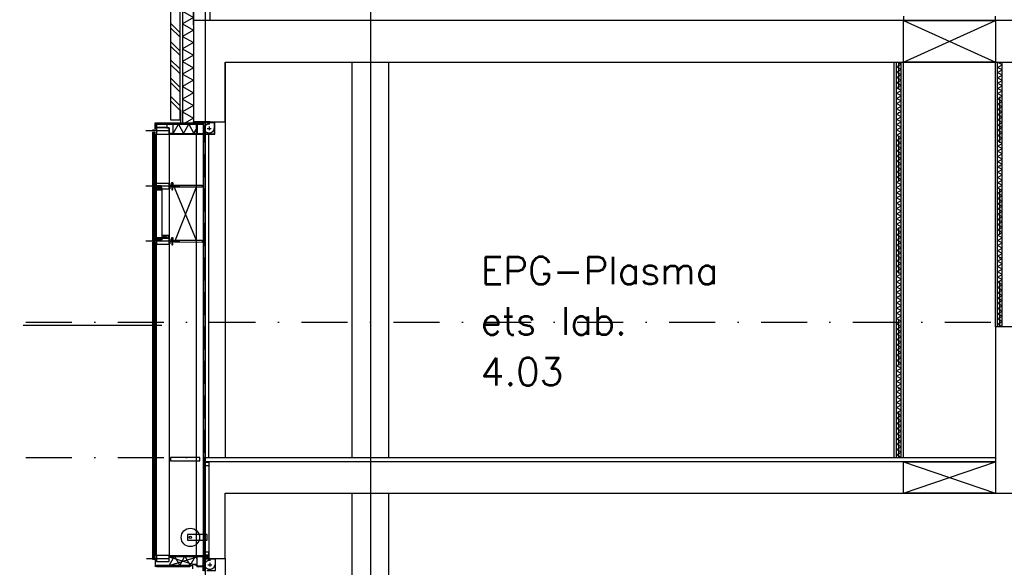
# Model space of a CAD drawing. Extents: x -18628 to 99585, y 127200 to 154480.
# Tile 3 of 59: x -11177 to -463, y 136820 to 142776. Entities that reach past the tile are written whole.
import ezdxf

# ---------------------------------------------------------------- set-up
doc = ezdxf.new("R2010")
doc.units = 0
doc.header["$LTSCALE"] = 1000
doc.header["$MEASUREMENT"] = 0
doc.linetypes.add('DASHDOT', pattern=[1, 0.5, -0.25, 0, -0.25])
doc.linetypes.add('HIDDEN', pattern=[0.375, 0.25, -0.125])
for name, color, linetype in [('B02', 7, 'CONTINUOUS'), ('B03', 7, 'CONTINUOUS'), ('B06', 7, 'CONTINUOUS'), ('B08', 7, 'CONTINUOUS')]:
    doc.layers.add(name, color=color, linetype=linetype)
doc.styles.add('TXT', font='txt.shx')

msp = doc.modelspace()

# ---------------------------------------------------------------- linework, layer by layer
at = {"layer": 'B02', "color": 5, "linetype": 'Continuous'}
for p, q in [((-9160, 151595), (-9160, 127200)), ((-7360, 151595), (-7360, 127200))]:
    msp.add_line(p, q, dxfattribs=at)
at = {"layer": 'B02', "color": 5, "linetype": 'DASHDOT'}
for p, q in [((-15111, 139486), (8162, 139486)), ((-15111, 138016), (89670, 138016))]:
    msp.add_line(p, q, dxfattribs=at)
at = {"layer": 'B03', "color": 7, "linetype": 'Continuous'}
for p, q in [((-9536, 148520), (-9536, 141686)), ((-9436, 148520), (-9436, 141686)), ((-1560, 142766), (-560, 142314)), ((-1560, 142314), (-560, 142766)), ((-1560, 142766), (-560, 142766)), ((-1560, 142314), (-1560, 142766)), ((-560, 142766), (-560, 142314)), ((-1660, 138016), (-1660, 142316)), ((-1560, 138016), (-1560, 142316)), ((-560, 142314), (-1560, 142314)), ((-560, 139436), (-560, 142316)), ((-9423, 141797), (-9425, 141797)), ((-9178, 141650), (-9575, 141650)), ((-9575, 141650), (-9575, 141640)), ((-9536, 141686), (-9436, 141686)), ((-9178, 141640), (-9178, 141650)), ((-9731, 141574), (-9731, 141576)), ((-9702, 141588), (-9704, 141588)), ((-9690, 141644), (-9692, 141644)), ((-9550, 141599), (-9690, 141599)), ((-9690, 141599), (-9690, 141532)), ((-9685, 141602), (-9685, 141641)), ((-9685, 141641), (-9575, 141641)), ((-9575, 141602), (-9685, 141602)), ((-9575, 141641), (-9575, 141602)), ((-9508, 141641), (-9575, 141641)), ((-9575, 141641), (-9575, 141599)), ((-9575, 141640), (-9178, 141640)), ((-9575, 141599), (-9550, 141599)), ((-9550, 141532), (-9550, 141599)), ((-9550, 141599), (-9550, 141541)), ((-9550, 141541), (-9508, 141541)), ((-9508, 141541), (-9508, 141641)), ((-9178, 141640), (-9246, 141640)), ((-9246, 141640), (-9246, 141540)), ((-9178, 141540), (-9178, 141640)), ((-9690, 141532), (-9550, 141532)), ((-9550, 141540), (-9176, 141540)), ((-9550, 141531), (-9550, 141540)), ((-9550, 141531), (-9176, 141531)), ((-9246, 141540), (-9178, 141540)), ((-9176, 141531), (-9176, 141540)), ((-9690, 140999), (-9550, 140999)), ((-9690, 140951), (-9690, 140999)), ((-9631, 140951), (-9690, 140951)), ((-9631, 140932), (-9631, 140951)), ((-9550, 140932), (-9631, 140932)), ((-9550, 140999), (-9550, 140932)), ((-9631, 140382), (-9690, 140382)), ((-9690, 140382), (-9690, 140333)), ((-9550, 140400), (-9631, 140400)), ((-9631, 140400), (-9631, 140382)), ((-9550, 140333), (-9550, 140400)), ((-9690, 140333), (-9550, 140333)), ((-9166, 138016), (-9166, 136948)), ((-9166, 138016), (-9160, 138016)), ((-9160, 138016), (-9160, 136948)), ((-9160, 137964), (-9120, 137964)), ((-9160, 137925), (-9160, 137964)), ((-9120, 137925), (-9160, 137925)), ((-9120, 137964), (-9120, 137925)), ((-1560, 137966), (-560, 137626)), ((-1560, 137626), (-560, 137966)), ((-1560, 137966), (-560, 137966)), ((-1560, 137626), (-1560, 137966)), ((-560, 137966), (-560, 137626)), ((-560, 137626), (-1560, 137626)), ((-9550, 136949), (-9690, 136949)), ((-9690, 136949), (-9690, 136882)), ((-9550, 136882), (-9550, 136949)), ((-9550, 136948), (-9120, 136948)), ((-9550, 136939), (-9550, 136948)), ((-9550, 136939), (-9120, 136939)), ((-9182, 136939), (-9248, 136939)), ((-9248, 136939), (-9248, 136830)), ((-9182, 136830), (-9182, 136939)), ((-9178, 136937), (-9121, 136937)), ((-9178, 136919), (-9178, 136937)), ((-9166, 136948), (-9160, 136948)), ((-9160, 136990), (-9121, 136990)), ((-9160, 136951), (-9160, 136990)), ((-9121, 136951), (-9160, 136951)), ((-9121, 136990), (-9121, 136951)), ((-9121, 136937), (-9121, 136919)), ((-9120, 136939), (-9120, 136948)), ((-9690, 136882), (-9550, 136882)), ((-9690, 136844), (-9326, 136844)), ((-9690, 136824), (-9690, 136844)), ((-9326, 136844), (-9326, 136824)), ((-9248, 136849), (-9296, 136849)), ((-9296, 136849), (-9296, 136803)), ((-9248, 136831), (-9248, 136849)), ((-9182, 136831), (-9248, 136831)), ((-9248, 136830), (-9182, 136830)), ((-9182, 136782), (-9182, 136831)), ((-9121, 136919), (-9178, 136919)), ((-9326, 136824), (-9690, 136824))]:
    msp.add_line(p, q, dxfattribs=at)
at = {"layer": 'B03', "color": 1, "linetype": 'Continuous'}
for p, q in [((-9406, 148478), (-9406, 141652)), ((-9286, 148478), (-9286, 141652)), ((-1560, 142816), (-1560, 142766)), ((-560, 142766), (-560, 142816)), ((-7560, 138016), (-7560, 142316)), ((-7160, 138016), (-7160, 142316)), ((-1636, 138016), (-1636, 142316)), ((-1586, 138016), (-1586, 142316)), ((-536, 139436), (-536, 142316)), ((-486, 139436), (-486, 142316)), ((-9731, 141553), (-9731, 140976)), ((-9731, 141553), (-9725, 141553)), ((-9725, 141554), (-9711, 141554)), ((-9725, 141542), (-9725, 141554)), ((-9725, 141554), (-9711, 141554)), ((-9725, 141542), (-9725, 141554)), ((-9725, 141553), (-9725, 140976)), ((-9711, 141542), (-9725, 141542)), ((-9711, 141542), (-9725, 141542)), ((-9711, 141554), (-9711, 141542)), ((-9711, 141554), (-9711, 141542)), ((-9711, 141553), (-9711, 140976)), ((-9711, 141553), (-9706, 141553)), ((-9706, 141553), (-9706, 140976)), ((-9508, 141640), (-9245, 141640)), ((-9136, 141593), (-9095, 141593)), ((-9116, 141613), (-9116, 141575)), ((-9509, 141540), (-9246, 141540)), ((-9178, 141531), (-9178, 137975)), ((-9158, 141531), (-9158, 138016)), ((-9731, 140976), (-9725, 140976)), ((-9731, 140956), (-9731, 140376)), ((-9731, 140956), (-9725, 140956)), ((-9711, 140988), (-9725, 140988)), ((-9725, 140988), (-9725, 140976)), ((-9711, 140988), (-9725, 140988)), ((-9725, 140988), (-9725, 140976)), ((-9711, 140988), (-9725, 140988)), ((-9725, 140988), (-9725, 140976)), ((-9725, 140976), (-9711, 140976)), ((-9725, 140976), (-9711, 140976)), ((-9725, 140976), (-9711, 140976)), ((-9725, 140956), (-9725, 140376)), ((-9725, 140956), (-9711, 140956)), ((-9725, 140944), (-9725, 140956)), ((-9725, 140956), (-9711, 140956)), ((-9725, 140944), (-9725, 140956)), ((-9711, 140944), (-9725, 140944)), ((-9711, 140944), (-9725, 140944)), ((-9711, 140976), (-9711, 140988)), ((-9711, 140976), (-9711, 140988)), ((-9711, 140976), (-9711, 140988)), ((-9711, 140976), (-9706, 140976)), ((-9711, 140956), (-9711, 140376)), ((-9711, 140956), (-9706, 140956)), ((-9711, 140956), (-9711, 140944)), ((-9711, 140956), (-9711, 140944)), ((-9706, 140956), (-9706, 140376)), ((-9700, 140956), (-9698, 140956)), ((-9633, 140926), (-9633, 140928)), ((-9550, 140993), (-9544, 140993)), ((-9550, 140938), (-9550, 140993)), ((-9550, 140958), (-9550, 140971)), ((-9550, 140971), (-9527, 140971)), ((-9527, 140958), (-9550, 140958)), ((-9544, 140938), (-9550, 140938)), ((-9544, 140993), (-9544, 140938)), ((-9527, 140971), (-9527, 140958)), ((-9495, 140977), (-9193, 140977)), ((-9495, 140954), (-9495, 140977)), ((-9495, 140954), (-9258, 140378)), ((-9193, 140953), (-9495, 140954)), ((-9258, 140953), (-9487, 140378)), ((-9193, 140977), (-9193, 140953)), ((-9731, 140376), (-9725, 140376)), ((-9711, 140388), (-9725, 140388)), ((-9725, 140388), (-9725, 140376)), ((-9711, 140388), (-9725, 140388)), ((-9725, 140388), (-9725, 140376)), ((-9725, 140376), (-9711, 140376)), ((-9725, 140376), (-9711, 140376)), ((-9711, 140376), (-9711, 140388)), ((-9711, 140376), (-9711, 140388)), ((-9711, 140376), (-9706, 140376)), ((-9700, 140376), (-9698, 140376)), ((-9633, 140406), (-9633, 140404)), ((-9556, 140430), (-9631, 140400)), ((-9631, 140430), (-9556, 140400)), ((-9556, 140430), (-9631, 140430)), ((-9631, 140430), (-9631, 140400)), ((-9631, 140400), (-9556, 140400)), ((-9556, 140400), (-9556, 140430)), ((-9550, 140394), (-9544, 140394)), ((-9550, 140339), (-9550, 140394)), ((-9550, 140359), (-9550, 140372)), ((-9550, 140372), (-9527, 140372)), ((-9544, 140394), (-9544, 140339)), ((-9527, 140372), (-9527, 140359)), ((-9492, 140378), (-9193, 140378)), ((-9492, 140355), (-9492, 140378)), ((-9193, 140378), (-9193, 140354)), ((-9731, 140356), (-9731, 136924)), ((-9731, 140356), (-9725, 140356)), ((-9725, 140356), (-9711, 140356)), ((-9725, 140344), (-9725, 140356)), ((-9725, 140356), (-9711, 140356)), ((-9725, 140344), (-9725, 140356)), ((-9725, 140356), (-9711, 140356)), ((-9725, 140344), (-9725, 140356)), ((-9725, 140356), (-9725, 136924)), ((-9725, 140356), (-9711, 140356)), ((-9725, 140344), (-9725, 140356)), ((-9725, 140356), (-9711, 140356)), ((-9725, 140344), (-9725, 140356)), ((-9725, 140356), (-9711, 140356)), ((-9725, 140344), (-9725, 140356)), ((-9711, 140344), (-9725, 140344)), ((-9711, 140344), (-9725, 140344)), ((-9711, 140344), (-9725, 140344)), ((-9711, 140344), (-9725, 140344)), ((-9711, 140344), (-9725, 140344)), ((-9711, 140344), (-9725, 140344)), ((-9711, 140357), (-9711, 136924)), ((-9711, 140357), (-9706, 140357)), ((-9711, 140356), (-9711, 140344)), ((-9711, 140356), (-9711, 140344)), ((-9711, 140356), (-9711, 140344)), ((-9711, 140356), (-9711, 140344)), ((-9711, 140356), (-9711, 140344)), ((-9711, 140356), (-9711, 140344)), ((-9706, 140357), (-9706, 136924)), ((-9527, 140359), (-9550, 140359)), ((-9544, 140339), (-9550, 140339)), ((-9193, 140354), (-9492, 140355)), ((-9217, 138016), (-9536, 138016)), ((-9536, 138016), (-9536, 137979)), ((-9217, 137979), (-9217, 138016)), ((-9160, 138016), (-560, 138016)), ((-9536, 137979), (-9217, 137979)), ((-7560, 132666), (-7560, 137626)), ((-7160, 132666), (-7160, 137626)), ((-9136, 137178), (-9353, 137178)), ((-9353, 137178), (-9353, 137115)), ((-9136, 137115), (-9136, 137178)), ((-9353, 137115), (-9136, 137115)), ((-9711, 136938), (-9725, 136938)), ((-9725, 136938), (-9725, 136926)), ((-9711, 136926), (-9711, 136938)), ((-9550, 136941), (-9245, 136941)), ((-9731, 136924), (-9725, 136924)), ((-9704, 136906), (-9731, 136906)), ((-9704, 136904), (-9731, 136904)), ((-9725, 136926), (-9711, 136926)), ((-9711, 136924), (-9706, 136924)), ((-9550, 136933), (-9246, 136841)), ((-9550, 136839), (-9246, 136933)), ((-9550, 136841), (-9294, 136841)), ((-9250, 136841), (-9246, 136841)), ((-9129, 136847), (-9088, 136847)), ((-9109, 136867), (-9109, 136829))]:
    msp.add_line(p, q, dxfattribs=at)
at = {"layer": 'B03', "color": 2, "linetype": 'Continuous'}
for p, q in [((-9286, 142717), (-9286, 147996)), ((-9106, 142765), (-9106, 147901)), ((1190, 142766), (-9286, 142766)), ((-9286, 142766), (-9286, 141666)), ((-8940, 141666), (-8940, 142316)), ((-8940, 142316), (1190, 142316)), ((-9106, 141666), (-9286, 141666)), ((-9286, 141666), (-8940, 141666)), ((5740, 139436), (-560, 139436)), ((-560, 139436), (-560, 137966)), ((-560, 137966), (-9120, 137966)), ((-9120, 137966), (-9120, 136916)), ((-8940, 136916), (-8940, 137626)), ((-8940, 137626), (40, 137626)), ((-9120, 136916), (-8940, 136916))]:
    msp.add_line(p, q, dxfattribs=at)
at = {"layer": 'B03', "color": 5, "linetype": 'Continuous'}
for p, q in [((-9536, 142738), (-9436, 142638)), ((-9536, 142688), (-9436, 142588)), ((-9536, 142539), (-9436, 142439)), ((-9536, 142489), (-9436, 142389)), ((-9536, 142340), (-9436, 142240)), ((-8940, 142312), (-8940, 138016)), ((-1586, 142291), (-1630, 142316)), ((-9536, 142290), (-9436, 142190)), ((-9536, 142142), (-9436, 142042)), ((-9536, 142092), (-9436, 141992)), ((-9536, 141943), (-9436, 141843)), ((-9536, 141893), (-9436, 141793)), ((-9728, 141553), (-9728, 140976)), ((-9709, 141553), (-9709, 140976)), ((-9281, 141540), (-9245, 141601)), ((-9690, 141531), (-9550, 141531)), ((-9690, 136948), (-9690, 141531)), ((-9550, 141538), (-9176, 141538)), ((-9550, 141536), (-9176, 141535)), ((-9550, 141533), (-9176, 141533)), ((-9550, 141531), (-9550, 136948)), ((-9178, 141531), (-9258, 141531)), ((-9258, 141531), (-9258, 136946)), ((-9178, 136946), (-9178, 141531)), ((-9120, 138016), (-9120, 141533)), ((-9728, 140956), (-9728, 140376)), ((-9709, 140956), (-9709, 140376)), ((-9706, 140956), (-9700, 140956)), ((-9706, 140934), (-9706, 140956)), ((-9700, 140934), (-9706, 140934)), ((-9700, 140956), (-9700, 140934)), ((-9631, 140948), (-9631, 140400)), ((-9700, 140398), (-9706, 140398)), ((-9706, 140398), (-9706, 140376)), ((-9706, 140376), (-9700, 140376)), ((-9700, 140376), (-9700, 140398)), ((-9728, 140356), (-9728, 136924)), ((-9709, 140357), (-9709, 136924)), ((-9165, 138016), (-9165, 136948)), ((-9164, 138016), (-9164, 136948)), ((-9162, 138016), (-9162, 136948)), ((-9550, 136948), (-9690, 136948)), ((-9550, 136946), (-9120, 136946)), ((-9550, 136943), (-9120, 136943)), ((-9550, 136941), (-9120, 136941)), ((-9258, 136946), (-9178, 136946)), ((-8940, 136916), (-8940, 133319))]:
    msp.add_line(p, q, dxfattribs=at)
at = {"layer": 'B03', "color": 1, "linetype": 'DASHDOT'}
for p, q in [((-1610, 138016), (-1610, 142316)), ((-510, 139436), (-510, 142316)), ((-9722, 140971), (-9638, 140971))]:
    msp.add_line(p, q, dxfattribs=at)
at = {"layer": 'B03', "color": 1, "linetype": 'HIDDEN'}
for p, q in [((-9293, 141652), (-9580, 141652)), ((-9285, 141665), (-9140, 141665)), ((-9285, 141658), (-9285, 141665)), ((-9140, 141658), (-9285, 141658)), ((-9178, 141658), (-9258, 141658)), ((-9258, 141658), (-9258, 141531)), ((-9178, 141531), (-9178, 141658)), ((-9140, 141665), (-9140, 141658)), ((-9258, 141531), (-9178, 141531))]:
    msp.add_line(p, q, dxfattribs=at)
at = {"layer": 'B03', "color": 5, "linetype": 'DASHDOT'}
for p, q in [((-9550, 141566), (-9803, 141566)), ((-9550, 140966), (-9803, 140966)), ((-9550, 140366), (-9803, 140366)), ((-9799, 136916), (-9550, 136916))]:
    msp.add_line(p, q, dxfattribs=at)
at = {"layer": 'B03', "color": 2, "linetype": 'HIDDEN'}
for p, q in [((-9168, 138064), (-9168, 141593)), ((-9168, 136950), (-9168, 138016))]:
    msp.add_line(p, q, dxfattribs=at)
at = {"layer": 'B03', "color": 34, "linetype": 'Continuous'}
for p, q in [((-9158, 138014), (-9158, 137970)), ((-9158, 137970), (-9089, 137970)), ((-9123, 136935), (-9239, 136935)), ((-9123, 136993), (-9123, 136935))]:
    msp.add_line(p, q, dxfattribs=at)
at = {"layer": 'B03', "color": 5, "linetype": 'Continuous'}
for points in [[(-9406, 142869), (-9286, 142801), (-9406, 142732)], [(-9406, 142732), (-9286, 142664), (-9406, 142595)], [(-9406, 142595), (-9286, 142527), (-9406, 142459)], [(-9406, 142459), (-9286, 142390), (-9406, 142322)], [(-9406, 142322), (-9286, 142253), (-9406, 142185)], [(-1586, 142234), (-1636, 142262), (-1586, 142291)], [(-486, 142286), (-536, 142314), (-533, 142316)], [(-9406, 142185), (-9286, 142117), (-9406, 142048)], [(-1586, 142177), (-1636, 142205), (-1586, 142234)], [(-486, 142229), (-536, 142257), (-486, 142286)], [(-486, 142172), (-536, 142200), (-486, 142229)], [(-1586, 142120), (-1636, 142148), (-1586, 142177)], [(-1586, 142063), (-1636, 142091), (-1586, 142120)], [(-486, 142115), (-536, 142143), (-486, 142172)], [(-486, 142058), (-536, 142086), (-486, 142115)], [(-9406, 142048), (-9286, 141980), (-9406, 141911)], [(-1586, 142006), (-1636, 142034), (-1586, 142063)], [(-1586, 141949), (-1636, 141977), (-1586, 142006)], [(-486, 142001), (-536, 142029), (-486, 142058)], [(-486, 141944), (-536, 141972), (-486, 142001)], [(-9406, 141911), (-9286, 141843), (-9406, 141775)], [(-1586, 141892), (-1636, 141920), (-1586, 141949)], [(-1586, 141835), (-1636, 141863), (-1586, 141892)], [(-486, 141887), (-536, 141915), (-486, 141944)], [(-486, 141830), (-536, 141858), (-486, 141887)], [(-9406, 141775), (-9286, 141706), (-9380, 141652)], [(-1586, 141778), (-1636, 141806), (-1586, 141835)], [(-1586, 141721), (-1636, 141749), (-1586, 141778)], [(-486, 141773), (-536, 141801), (-486, 141830)], [(-486, 141716), (-536, 141744), (-486, 141773)], [(-1586, 141664), (-1636, 141692), (-1586, 141721)], [(-1586, 141607), (-1636, 141635), (-1586, 141664)], [(-486, 141659), (-536, 141687), (-486, 141716)], [(-486, 141602), (-536, 141630), (-486, 141659)], [(-9509, 141540), (-9451, 141640), (-9395, 141540)], [(-9395, 141540), (-9337, 141640), (-9281, 141540)], [(-1586, 141550), (-1636, 141578), (-1586, 141607)], [(-1586, 141493), (-1636, 141521), (-1586, 141550)], [(-486, 141545), (-536, 141573), (-486, 141602)], [(-486, 141488), (-536, 141516), (-486, 141545)], [(-1586, 141436), (-1636, 141464), (-1586, 141493)], [(-1586, 141379), (-1636, 141407), (-1586, 141436)], [(-486, 141431), (-536, 141459), (-486, 141488)], [(-1586, 141322), (-1636, 141350), (-1586, 141379)], [(-486, 141374), (-536, 141402), (-486, 141431)], [(-486, 141317), (-536, 141345), (-486, 141374)], [(-1586, 141265), (-1636, 141293), (-1586, 141322)], [(-1586, 141208), (-1636, 141236), (-1586, 141265)], [(-486, 141260), (-536, 141288), (-486, 141317)], [(-486, 141203), (-536, 141231), (-486, 141260)], [(-1586, 141151), (-1636, 141179), (-1586, 141208)], [(-1586, 141094), (-1636, 141122), (-1586, 141151)], [(-486, 141146), (-536, 141174), (-486, 141203)], [(-486, 141089), (-536, 141117), (-486, 141146)], [(-1586, 141037), (-1636, 141065), (-1586, 141094)], [(-1586, 140980), (-1636, 141008), (-1586, 141037)], [(-486, 141032), (-536, 141060), (-486, 141089)], [(-486, 140975), (-536, 141003), (-486, 141032)], [(-1586, 140923), (-1636, 140951), (-1586, 140980)], [(-1586, 140866), (-1636, 140894), (-1586, 140923)], [(-486, 140918), (-536, 140946), (-486, 140975)], [(-486, 140861), (-536, 140889), (-486, 140918)], [(-1586, 140809), (-1636, 140837), (-1586, 140866)], [(-1586, 140752), (-1636, 140780), (-1586, 140809)], [(-486, 140804), (-536, 140832), (-486, 140861)], [(-486, 140747), (-536, 140775), (-486, 140804)], [(-1586, 140695), (-1636, 140723), (-1586, 140752)], [(-1586, 140638), (-1636, 140666), (-1586, 140695)], [(-486, 140690), (-536, 140718), (-486, 140747)], [(-486, 140633), (-536, 140661), (-486, 140690)], [(-1586, 140581), (-1636, 140609), (-1586, 140638)], [(-1586, 140524), (-1636, 140552), (-1586, 140581)], [(-486, 140576), (-536, 140604), (-486, 140633)], [(-1586, 140467), (-1636, 140495), (-1586, 140524)], [(-486, 140519), (-536, 140547), (-486, 140576)], [(-486, 140462), (-536, 140490), (-486, 140519)], [(-1586, 140410), (-1636, 140438), (-1586, 140467)], [(-1586, 140353), (-1636, 140381), (-1586, 140410)], [(-486, 140405), (-536, 140433), (-486, 140462)], [(-486, 140348), (-536, 140376), (-486, 140405)], [(-1586, 140296), (-1636, 140324), (-1586, 140353)], [(-1586, 140239), (-1636, 140267), (-1586, 140296)], [(-486, 140291), (-536, 140319), (-486, 140348)], [(-486, 140234), (-536, 140262), (-486, 140291)], [(-1586, 140182), (-1636, 140210), (-1586, 140239)], [(-1586, 140125), (-1636, 140153), (-1586, 140182)], [(-486, 140177), (-536, 140205), (-486, 140234)], [(-486, 140120), (-536, 140148), (-486, 140177)], [(-1586, 140068), (-1636, 140096), (-1586, 140125)], [(-1586, 140011), (-1636, 140039), (-1586, 140068)], [(-486, 140063), (-536, 140091), (-486, 140120)], [(-486, 140006), (-536, 140034), (-486, 140063)], [(-1586, 139954), (-1636, 139982), (-1586, 140011)], [(-1586, 139897), (-1636, 139925), (-1586, 139954)], [(-486, 139949), (-536, 139977), (-486, 140006)], [(-486, 139892), (-536, 139920), (-486, 139949)], [(-1586, 139840), (-1636, 139868), (-1586, 139897)], [(-1586, 139783), (-1636, 139811), (-1586, 139840)], [(-486, 139835), (-536, 139863), (-486, 139892)], [(-486, 139778), (-536, 139806), (-486, 139835)], [(-1586, 139726), (-1636, 139754), (-1586, 139783)], [(-1586, 139669), (-1636, 139697), (-1586, 139726)], [(-486, 139721), (-536, 139749), (-486, 139778)], [(-486, 139664), (-536, 139692), (-486, 139721)], [(-1586, 139612), (-1636, 139640), (-1586, 139669)], [(-486, 139607), (-536, 139635), (-486, 139664)], [(-1586, 139555), (-1636, 139583), (-1586, 139612)], [(-1586, 139498), (-1636, 139526), (-1586, 139555)], [(-486, 139550), (-536, 139578), (-486, 139607)], [(-486, 139493), (-536, 139521), (-486, 139550)], [(-1586, 139441), (-1636, 139469), (-1586, 139498)], [(-1586, 139384), (-1636, 139412), (-1586, 139441)], [(-486, 139436), (-536, 139464), (-486, 139493)], [(-1586, 139327), (-1636, 139355), (-1586, 139384)], [(-1586, 139270), (-1636, 139298), (-1586, 139327)], [(-1586, 139213), (-1636, 139241), (-1586, 139270)], [(-1586, 139156), (-1636, 139184), (-1586, 139213)], [(-1586, 139099), (-1636, 139127), (-1586, 139156)], [(-1586, 139042), (-1636, 139070), (-1586, 139099)], [(-1586, 138985), (-1636, 139013), (-1586, 139042)], [(-1586, 138928), (-1636, 138956), (-1586, 138985)], [(-1586, 138871), (-1636, 138899), (-1586, 138928)], [(-1586, 138814), (-1636, 138842), (-1586, 138871)], [(-1586, 138757), (-1636, 138785), (-1586, 138814)], [(-1586, 138700), (-1636, 138728), (-1586, 138757)], [(-1586, 138643), (-1636, 138671), (-1586, 138700)], [(-1586, 138586), (-1636, 138614), (-1586, 138643)], [(-1586, 138529), (-1636, 138557), (-1586, 138586)], [(-1586, 138472), (-1636, 138500), (-1586, 138529)], [(-1586, 138415), (-1636, 138443), (-1586, 138472)], [(-1586, 138358), (-1636, 138386), (-1586, 138415)], [(-1586, 138301), (-1636, 138329), (-1586, 138358)], [(-1586, 138244), (-1636, 138272), (-1586, 138301)], [(-1586, 138187), (-1636, 138215), (-1586, 138244)], [(-1586, 138130), (-1636, 138158), (-1586, 138187)], [(-1586, 138073), (-1636, 138101), (-1586, 138130)], [(-1586, 138016), (-1636, 138044), (-1586, 138073)], [(-9550, 136841), (-9493, 136941), (-9436, 136841)], [(-9436, 136841), (-9379, 136941), (-9322, 136841)], [(-9322, 136841), (-9265, 136941), (-9245, 136906)]]:
    msp.add_lwpolyline(points, dxfattribs=at)
at = {"layer": 'B03', "color": 1, "linetype": 'Continuous'}
for points in [[(-9704, 141588), (-9704, 141654), (-9425, 141654), (-9425, 141797)], [(-9702, 141588), (-9702, 141652), (-9423, 141652), (-9423, 141797)], [(-9054, 141656), (-9178, 141656), (-9178, 141531), (-9054, 141531), (-9054, 141656)], [(-9056, 141654), (-9176, 141654), (-9176, 141533), (-9056, 141533), (-9056, 141654)], [(-9692, 141644), (-9692, 141576), (-9731, 141576)], [(-9690, 141644), (-9690, 141574), (-9731, 141574)], [(-9700, 140956), (-9700, 140934), (-9693, 140934), (-9693, 140926), (-9633, 140926)], [(-9698, 140956), (-9698, 140936), (-9691, 140936), (-9691, 140928), (-9633, 140928)], [(-9696, 140964), (-9691, 140964), (-9691, 140951), (-9670, 140951)], [(-9696, 140962), (-9693, 140962), (-9693, 140949), (-9635, 140949), (-9635, 140939), (-9631, 140939)], [(-9691, 140936), (-9633, 140936), (-9633, 140926)], [(-9691, 140934), (-9635, 140934), (-9635, 140926)], [(-9668, 140951), (-9633, 140951), (-9633, 140941), (-9631, 140941)], [(-9700, 140376), (-9700, 140398), (-9693, 140398), (-9693, 140406), (-9633, 140406)], [(-9698, 140376), (-9698, 140396), (-9691, 140396), (-9691, 140404), (-9633, 140404)], [(-9696, 140371), (-9693, 140371), (-9693, 140383), (-9635, 140383), (-9635, 140393), (-9631, 140393)], [(-9696, 140369), (-9691, 140369), (-9691, 140381), (-9670, 140381)], [(-9691, 140396), (-9633, 140396), (-9633, 140406)], [(-9691, 140398), (-9635, 140398), (-9635, 140406)], [(-9668, 140381), (-9633, 140381), (-9633, 140391), (-9631, 140391)], [(-9704, 136904), (-9704, 136842), (-9704, 136824)], [(-9702, 136904), (-9702, 136842), (-9702, 136824)], [(-9142, 136785), (-9046, 136785), (-9046, 136910), (-9172, 136910), (-9172, 136785), (-9162, 136785)], [(-9142, 136787), (-9048, 136787), (-9048, 136908), (-9170, 136908), (-9170, 136787), (-9162, 136787)]]:
    msp.add_lwpolyline(points, dxfattribs=at)
at = {"layer": 'B03', "color": 2, "linetype": 'Continuous'}
for points in [[(-9522, 140961), (-9522, 141006), (-9517, 141006), (-9516, 141006), (-9515, 141005), (-9514, 141005), (-9513, 141004), (-9513, 141004), (-9512, 141003), (-9512, 141002), (-9512, 141001), (-9512, 140981), (-9512, 140979), (-9511, 140977), (-9510, 140975), (-9509, 140974), (-9508, 140973), (-9506, 140972), (-9504, 140971), (-9502, 140971), (-9447, 140971), (-9446, 140971), (-9445, 140970), (-9444, 140970), (-9443, 140969), (-9443, 140969), (-9442, 140968), (-9442, 140967), (-9442, 140966), (-9442, 140961)], [(-9522, 140971), (-9522, 140926), (-9517, 140926), (-9516, 140926), (-9515, 140926), (-9514, 140927), (-9513, 140927), (-9513, 140928), (-9512, 140929), (-9512, 140930), (-9512, 140931), (-9512, 140951), (-9512, 140953), (-9511, 140955), (-9510, 140956), (-9509, 140958), (-9508, 140959), (-9506, 140960), (-9504, 140961), (-9502, 140961), (-9447, 140961), (-9446, 140961), (-9445, 140961), (-9444, 140962), (-9443, 140962), (-9443, 140963), (-9442, 140964), (-9442, 140965), (-9442, 140966), (-9442, 140971)], [(-9522, 140362), (-9522, 140407), (-9517, 140407), (-9516, 140407), (-9515, 140406), (-9514, 140406), (-9513, 140405), (-9513, 140405), (-9512, 140404), (-9512, 140403), (-9512, 140402), (-9512, 140382), (-9512, 140380), (-9511, 140378), (-9510, 140376), (-9509, 140375), (-9508, 140374), (-9506, 140373), (-9504, 140372), (-9502, 140372), (-9447, 140372), (-9446, 140372), (-9445, 140371), (-9444, 140371), (-9443, 140370), (-9443, 140370), (-9442, 140369), (-9442, 140368), (-9442, 140367), (-9442, 140362)], [(-9522, 140372), (-9522, 140327), (-9517, 140327), (-9516, 140327), (-9515, 140327), (-9514, 140328), (-9513, 140328), (-9513, 140329), (-9512, 140330), (-9512, 140331), (-9512, 140332), (-9512, 140352), (-9512, 140354), (-9511, 140356), (-9510, 140357), (-9509, 140359), (-9508, 140360), (-9506, 140361), (-9504, 140362), (-9502, 140362), (-9447, 140362), (-9446, 140362), (-9445, 140362), (-9444, 140363), (-9443, 140363), (-9443, 140364), (-9442, 140365), (-9442, 140366), (-9442, 140367), (-9442, 140372)]]:
    msp.add_lwpolyline(points, close=True, dxfattribs=at)
at = {"layer": 'B03', "color": 2, "linetype": 'HIDDEN'}
for centre in [(-9116, 141593), (-9109, 136847)]:
    msp.add_circle(centre, 51.5, dxfattribs=at)
at = {"layer": 'B03', "color": 2, "linetype": 'Continuous'}
msp.add_circle((-9320, 137145), 100, dxfattribs=at)
at = {"layer": 'B03', "color": 1, "linetype": 'Continuous'}
msp.add_circle((-9320, 137145), 13, dxfattribs=at)
at = {"layer": 'B03', "color": 2, "linetype": 'Continuous'}
for points in [[(-9522, 140961), (-9516, 141006), (-9515, 141005)], [(-9522, 140961), (-9517, 141006), (-9516, 141006)], [(-9522, 140961), (-9522, 141006), (-9517, 141006)], [(-9522, 140961), (-9514, 141005), (-9513, 141004)], [(-9522, 140961), (-9515, 141005), (-9514, 141005)], [(-9522, 140961), (-9513, 141004), (-9512, 141003)], [(-9522, 140961), (-9513, 141004), (-9513, 141004)], [(-9522, 140961), (-9512, 141003), (-9512, 141002)], [(-9522, 140961), (-9512, 141002), (-9512, 141001)], [(-9522, 140961), (-9512, 141001), (-9512, 140981)], [(-9522, 140961), (-9512, 140981), (-9512, 140979)], [(-9522, 140961), (-9512, 140979), (-9511, 140977)], [(-9522, 140961), (-9511, 140977), (-9510, 140975)], [(-9522, 140961), (-9510, 140975), (-9509, 140974)], [(-9522, 140961), (-9509, 140974), (-9508, 140973)], [(-9522, 140961), (-9508, 140973), (-9506, 140972)], [(-9522, 140961), (-9506, 140972), (-9504, 140971)], [(-9522, 140961), (-9446, 140971), (-9445, 140970)], [(-9522, 140961), (-9447, 140971), (-9446, 140971)], [(-9522, 140961), (-9502, 140971), (-9447, 140971)], [(-9522, 140961), (-9504, 140971), (-9502, 140971)], [(-9522, 140971), (-9442, 140966), (-9442, 140971)], [(-9522, 140971), (-9442, 140965), (-9442, 140966)], [(-9522, 140971), (-9442, 140964), (-9442, 140965)], [(-9522, 140971), (-9443, 140963), (-9442, 140964)], [(-9522, 140971), (-9443, 140962), (-9443, 140963)], [(-9522, 140971), (-9444, 140962), (-9443, 140962)], [(-9522, 140971), (-9445, 140961), (-9444, 140962)], [(-9522, 140971), (-9446, 140961), (-9445, 140961)], [(-9522, 140971), (-9447, 140961), (-9446, 140961)], [(-9522, 140971), (-9502, 140961), (-9447, 140961)], [(-9522, 140971), (-9504, 140961), (-9502, 140961)], [(-9522, 140971), (-9506, 140960), (-9504, 140961)], [(-9522, 140971), (-9508, 140959), (-9506, 140960)], [(-9522, 140971), (-9509, 140958), (-9508, 140959)], [(-9522, 140971), (-9510, 140956), (-9509, 140958)], [(-9522, 140971), (-9511, 140955), (-9510, 140956)], [(-9522, 140971), (-9512, 140953), (-9511, 140955)], [(-9522, 140971), (-9512, 140951), (-9512, 140953)], [(-9522, 140971), (-9512, 140931), (-9512, 140951)], [(-9522, 140971), (-9512, 140930), (-9512, 140931)], [(-9522, 140971), (-9512, 140929), (-9512, 140930)], [(-9522, 140971), (-9513, 140928), (-9512, 140929)], [(-9522, 140971), (-9513, 140927), (-9513, 140928)], [(-9522, 140971), (-9514, 140927), (-9513, 140927)], [(-9522, 140971), (-9515, 140926), (-9514, 140927)], [(-9522, 140971), (-9516, 140926), (-9515, 140926)], [(-9522, 140971), (-9517, 140926), (-9516, 140926)], [(-9522, 140971), (-9522, 140926), (-9517, 140926)], [(-9522, 140961), (-9444, 140970), (-9443, 140969)], [(-9522, 140961), (-9445, 140970), (-9444, 140970)], [(-9522, 140961), (-9443, 140969), (-9442, 140968)], [(-9522, 140961), (-9443, 140969), (-9443, 140969)], [(-9522, 140961), (-9442, 140968), (-9442, 140967)], [(-9522, 140961), (-9442, 140967), (-9442, 140966)], [(-9522, 140961), (-9442, 140966), (-9442, 140961)], [(-9522, 140362), (-9516, 140407), (-9515, 140406)], [(-9522, 140362), (-9517, 140407), (-9516, 140407)], [(-9522, 140362), (-9522, 140407), (-9517, 140407)], [(-9522, 140362), (-9514, 140406), (-9513, 140405)], [(-9522, 140362), (-9515, 140406), (-9514, 140406)], [(-9522, 140362), (-9513, 140405), (-9512, 140404)], [(-9522, 140362), (-9513, 140405), (-9513, 140405)], [(-9522, 140362), (-9512, 140404), (-9512, 140403)], [(-9522, 140362), (-9512, 140403), (-9512, 140402)], [(-9522, 140362), (-9512, 140402), (-9512, 140382)], [(-9522, 140362), (-9512, 140382), (-9512, 140380)], [(-9522, 140362), (-9512, 140380), (-9511, 140378)], [(-9522, 140362), (-9511, 140378), (-9510, 140376)], [(-9522, 140362), (-9510, 140376), (-9509, 140375)], [(-9522, 140362), (-9509, 140375), (-9508, 140374)], [(-9522, 140362), (-9508, 140374), (-9506, 140373)], [(-9522, 140362), (-9506, 140373), (-9504, 140372)], [(-9522, 140362), (-9446, 140372), (-9445, 140371)], [(-9522, 140362), (-9447, 140372), (-9446, 140372)], [(-9522, 140362), (-9502, 140372), (-9447, 140372)], [(-9522, 140362), (-9504, 140372), (-9502, 140372)], [(-9522, 140372), (-9442, 140367), (-9442, 140372)], [(-9522, 140372), (-9442, 140366), (-9442, 140367)], [(-9522, 140372), (-9442, 140365), (-9442, 140366)], [(-9522, 140372), (-9443, 140364), (-9442, 140365)], [(-9522, 140372), (-9443, 140363), (-9443, 140364)], [(-9522, 140372), (-9444, 140363), (-9443, 140363)], [(-9522, 140372), (-9445, 140362), (-9444, 140363)], [(-9522, 140372), (-9446, 140362), (-9445, 140362)], [(-9522, 140372), (-9447, 140362), (-9446, 140362)], [(-9522, 140372), (-9502, 140362), (-9447, 140362)], [(-9522, 140372), (-9504, 140362), (-9502, 140362)], [(-9522, 140372), (-9506, 140361), (-9504, 140362)], [(-9522, 140372), (-9508, 140360), (-9506, 140361)], [(-9522, 140372), (-9509, 140359), (-9508, 140360)], [(-9522, 140372), (-9510, 140357), (-9509, 140359)], [(-9522, 140372), (-9511, 140356), (-9510, 140357)], [(-9522, 140372), (-9512, 140354), (-9511, 140356)], [(-9522, 140372), (-9512, 140352), (-9512, 140354)], [(-9522, 140372), (-9512, 140332), (-9512, 140352)], [(-9522, 140372), (-9512, 140331), (-9512, 140332)], [(-9522, 140372), (-9512, 140330), (-9512, 140331)], [(-9522, 140372), (-9513, 140329), (-9512, 140330)], [(-9522, 140372), (-9513, 140328), (-9513, 140329)], [(-9522, 140372), (-9514, 140328), (-9513, 140328)], [(-9522, 140372), (-9515, 140327), (-9514, 140328)], [(-9522, 140372), (-9516, 140327), (-9515, 140327)], [(-9522, 140372), (-9517, 140327), (-9516, 140327)], [(-9522, 140372), (-9522, 140327), (-9517, 140327)], [(-9522, 140362), (-9444, 140371), (-9443, 140370)], [(-9522, 140362), (-9445, 140371), (-9444, 140371)], [(-9522, 140362), (-9443, 140370), (-9442, 140369)], [(-9522, 140362), (-9443, 140370), (-9443, 140370)], [(-9522, 140362), (-9442, 140369), (-9442, 140368)], [(-9522, 140362), (-9442, 140368), (-9442, 140367)], [(-9522, 140362), (-9442, 140367), (-9442, 140362)]]:
    msp.add_solid(points, dxfattribs=at)
at = {"layer": 'B06', "color": 5, "linetype": 'Continuous'}
msp.add_line((-11141, 139452), (-9630, 139452), dxfattribs=at)

# ---------------------------------------------------------------- texts
at = {"layer": 'B08', "color": 7, "linetype": 'Continuous', "style": 'TXT'}
for s, p in [('EPG-Plasma ', (-6161, 139898)), ('ets lab.', (-6161, 139348)), ('4.03', (-6161, 138798))]:
    msp.add_text(s, height=300, dxfattribs=at).set_placement(p)

doc.saveas('drawing.dxf')
